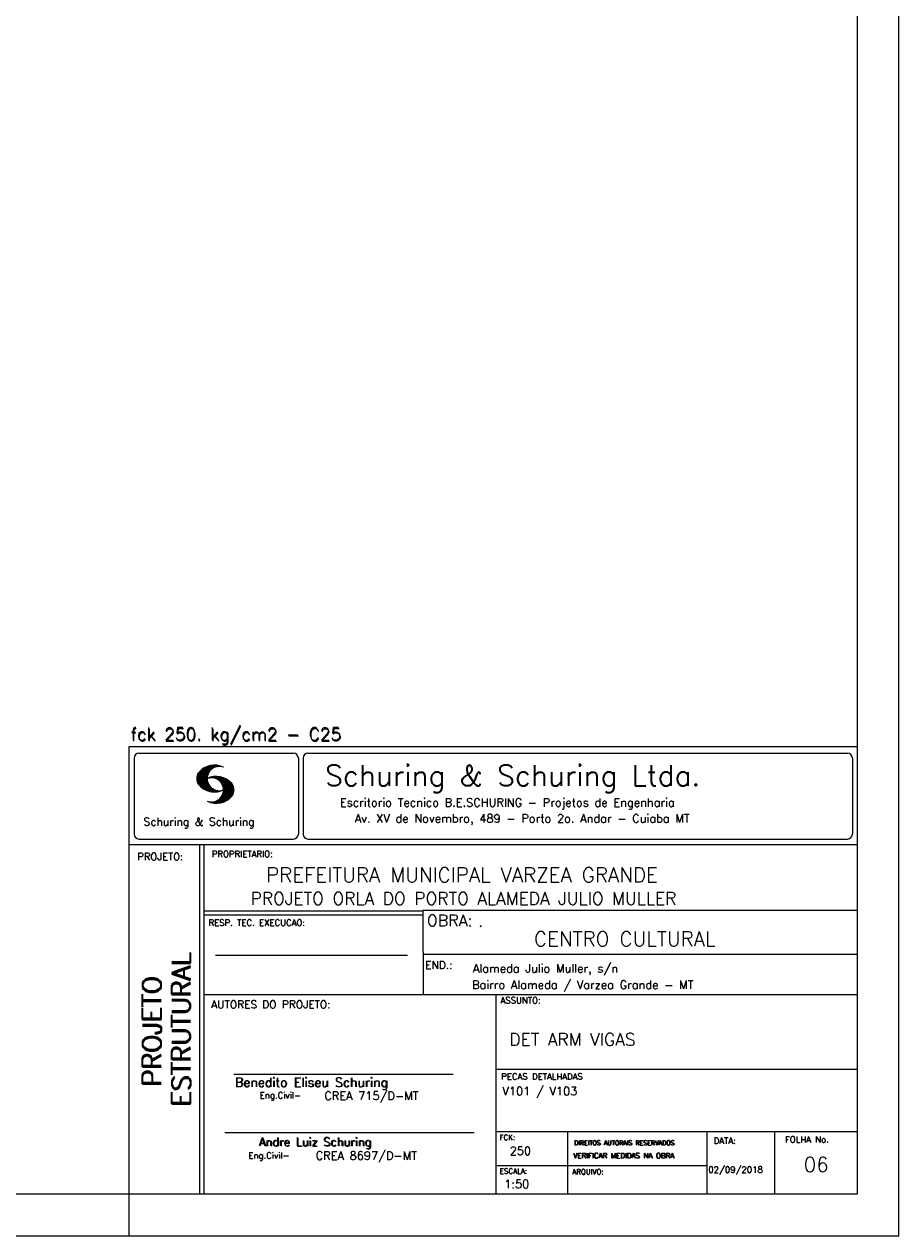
# Model space of a CAD drawing. Extents: x 0 to 84.1, y 0 to 59.4.
# Tile 4 of 5: x 63.1 to 84.1, y 0 to 29.1. Entities that reach past the tile are written whole.
import ezdxf

# ---------------------------------------------------------------- set-up
doc = ezdxf.new("R2010")
doc.units = 0
doc.header["$MEASUREMENT"] = 0
doc.layers.add('1', color=1, linetype='CONTINUOUS')
doc.layers.add('2', color=2, linetype='CONTINUOUS')
doc.styles.get("Standard").update_dxf_attribs({"font": 'ROMANS.SHX'})

msp = doc.modelspace()

# ---------------------------------------------------------------- linework, layer by layer
at = {"layer": '2', "linetype": 'Continuous'}
for p, q in [((84.100006, 0), (84.100006, 59.400002)), ((65.600006, 11.755142), (83.100006, 11.755135)), ((65.600006, 1), (65.600006, 11.755142)), ((65.715988, 11.477417), (65.715988, 9.648308)), ((65.832489, 11.593918), (69.548996, 11.593918)), ((69.665497, 11.477417), (69.665497, 9.648308)), ((69.778748, 11.477417), (69.778748, 9.648308)), ((69.895248, 11.593918), (82.867508, 11.593918)), ((82.984009, 11.477417), (82.984009, 9.648308)), ((67.221771, 10.985771), (67.52832, 11.29232)), ((67.222122, 10.971992), (67.545929, 11.295792)), ((67.222168, 11.000305), (67.508011, 11.286148)), ((67.222488, 10.958214), (67.56427, 11.300003)), ((67.224365, 11.016647), (67.488403, 11.280685)), ((67.224472, 10.94606), (67.581131, 11.302727)), ((67.226578, 11.03299), (67.465408, 11.271812)), ((67.2267, 10.934158), (67.596313, 11.303772)), ((67.228943, 10.922256), (67.612335, 11.305649)), ((67.232178, 10.911354), (67.626831, 11.306015)), ((67.232437, 11.052986), (67.439468, 11.26001)), ((67.235916, 10.900948), (67.642014, 11.307053)), ((67.239258, 11.073952), (67.410522, 11.245209)), ((67.239655, 10.890556), (67.656281, 11.307182)), ((67.243561, 10.880333), (67.66925, 11.306015)), ((67.248611, 10.871239), (67.520584, 11.143219)), ((67.252747, 11.10157), (67.374313, 11.223145)), ((67.253647, 10.862129), (67.502121, 11.110611)), ((67.258682, 10.853035), (67.491592, 11.085945)), ((67.264267, 10.84449), (67.483597, 11.06382)), ((67.608673, 11.2313), (67.68306, 11.305702)), ((67.638062, 11.246552), (67.69574, 11.30423)), ((67.662872, 11.257233), (67.708405, 11.302757)), ((67.681976, 11.262199), (67.721237, 11.30146)), ((67.702469, 11.268562), (67.733063, 11.299149)), ((67.718491, 11.270424), (67.744904, 11.296837)), ((67.734482, 11.272285), (67.757004, 11.294807)), ((67.750473, 11.274147), (67.768555, 11.292221)), ((67.270782, 10.836868), (67.47966, 11.045746)), ((67.277298, 10.829247), (67.475876, 11.027817)), ((67.283813, 10.821625), (67.474167, 11.011971)), ((67.290558, 10.814232), (67.473114, 10.99678)), ((67.296936, 10.807419), (67.470306, 10.980797)), ((67.304733, 10.800133), (67.473206, 10.968597)), ((67.311829, 10.793083), (67.474121, 10.955383)), ((67.319168, 10.786293), (67.475159, 10.942276)), ((67.326828, 10.779808), (67.477615, 10.930595)), ((67.334488, 10.773323), (67.480087, 10.918922)), ((67.342133, 10.766846), (67.482544, 10.907249)), ((67.350098, 10.760674), (67.485901, 10.896469)), ((67.358337, 10.754768), (67.489655, 10.886078)), ((67.366577, 10.748863), (67.493408, 10.875694)), ((67.374802, 10.742966), (67.497208, 10.865356)), ((67.383392, 10.737427), (67.502075, 10.856102)), ((67.392227, 10.732109), (67.506958, 10.84684)), ((67.401062, 10.726807), (67.511841, 10.837578)), ((67.409882, 10.721497), (67.516922, 10.828537)), ((67.419189, 10.71666), (67.522842, 10.820305)), ((67.428635, 10.711967), (67.528748, 10.812088)), ((67.43808, 10.707275), (67.534668, 10.803864)), ((67.44754, 10.702599), (67.540802, 10.79586)), ((67.457642, 10.698563), (67.547699, 10.78862)), ((67.467743, 10.694519), (67.554611, 10.781387)), ((67.477829, 10.690483), (67.561508, 10.774155)), ((67.531494, 10.998619), (67.546158, 11.013283)), ((67.548691, 11.001663), (67.565323, 11.018303)), ((67.563156, 11.001991), (67.584885, 11.023735)), ((67.577606, 11.002319), (67.601898, 11.026611)), ((67.592072, 11.002647), (67.619476, 11.030045)), ((67.604584, 11.001007), (67.635239, 11.03167)), ((67.617233, 10.999535), (67.651505, 11.033806)), ((67.62999, 10.998154), (67.666199, 11.034363)), ((67.64122, 10.995239), (67.680893, 11.03492)), ((67.652435, 10.992317), (67.695602, 11.035484)), ((67.664337, 10.990074), (67.708984, 11.034729)), ((67.671295, 10.38913), (68.095734, 10.813568)), ((67.674881, 10.986488), (67.72316, 11.034767)), ((67.684326, 10.981789), (67.736191, 11.033653)), ((67.685135, 10.388832), (68.100952, 10.804665)), ((67.694321, 10.977654), (67.748459, 11.031792)), ((67.698959, 10.388527), (68.104996, 10.794571)), ((67.704605, 10.973801), (67.761597, 11.0308)), ((67.713776, 10.389206), (68.107529, 10.782967)), ((67.71431, 10.969368), (67.773758, 11.028824)), ((67.722412, 10.963333), (67.785233, 11.026146)), ((67.728806, 10.390091), (68.110825, 10.77211)), ((67.732498, 10.959282), (67.797607, 11.024391)), ((67.740387, 10.953033), (67.808838, 11.021484)), ((67.749115, 10.947632), (67.819702, 11.018219)), ((67.756165, 10.940536), (67.830765, 11.015137)), ((67.765198, 10.93544), (67.841873, 11.012115)), ((67.77211, 10.928207), (67.852234, 11.008339)), ((67.779831, 10.921783), (67.86261, 11.004555)), ((67.785919, 10.913734), (67.873306, 11.001122)), ((67.794006, 10.907692), (67.883316, 10.997002)), ((67.799911, 10.899467), (67.892731, 10.992279)), ((67.806625, 10.892029), (67.902451, 10.987854)), ((67.811752, 10.883018), (67.912231, 10.983505)), ((67.817657, 10.874802), (67.921875, 10.979012)), ((67.822357, 10.554344), (68.091095, 10.823074)), ((67.823761, 10.866768), (67.930435, 10.973442)), ((67.829498, 10.858353), (67.940002, 10.968857)), ((67.833527, 10.848244), (67.948654, 10.963379)), ((67.838394, 10.838989), (67.957047, 10.957634)), ((67.840729, 10.586838), (68.086777, 10.832893)), ((67.843323, 10.829773), (67.965561, 10.952019)), ((67.848358, 10.817596), (67.975677, 10.944923)), ((67.848709, 10.608963), (68.081818, 10.842072)), ((67.852341, 10.806755), (67.985031, 10.939453)), ((67.856201, 10.794724), (67.99379, 10.932312)), ((67.856934, 10.63131), (68.075089, 10.849472)), ((67.859863, 10.781189), (68.003067, 10.924393)), ((67.860703, 10.649239), (68.070358, 10.858894)), ((67.862656, 10.768639), (68.011749, 10.91774)), ((67.865173, 10.667847), (68.063507, 10.866165)), ((67.865234, 10.753647), (68.02092, 10.90934)), ((67.866241, 10.683037), (68.057556, 10.874352)), ((67.866318, 10.73967), (68.029205, 10.90255)), ((67.867294, 10.698235), (68.049774, 10.880722)), ((67.867905, 10.725861), (68.036682, 10.894646)), ((67.868118, 10.711845), (68.043793, 10.887527)), ((67.488205, 10.686714), (67.568588, 10.767105)), ((67.499008, 10.683372), (67.576477, 10.760849)), ((67.509796, 10.680031), (67.584366, 10.754601)), ((67.520599, 10.676697), (67.592255, 10.74836)), ((67.532074, 10.674026), (67.600327, 10.742287)), ((67.543625, 10.671448), (67.609238, 10.737053)), ((67.555176, 10.668869), (67.618134, 10.731819)), ((67.5672, 10.666748), (67.627045, 10.726585)), ((67.579605, 10.665009), (67.636261, 10.721664)), ((67.591995, 10.663277), (67.646255, 10.717522)), ((67.604782, 10.661919), (67.65625, 10.713379)), ((67.618134, 10.66114), (67.666229, 10.709244)), ((67.6315, 10.660355), (67.67691, 10.705772)), ((67.645309, 10.660042), (67.688126, 10.70285)), ((67.65976, 10.660355), (67.699341, 10.699936)), ((67.67421, 10.660667), (67.710678, 10.697136)), ((67.690598, 10.661674), (67.723846, 10.694931)), ((67.70816, 10.663521), (67.737625, 10.692986)), ((67.725296, 10.665939), (67.750778, 10.691422)), ((67.741867, 10.668861), (67.765747, 10.692741)), ((67.744095, 10.391251), (68.114105, 10.761261)), ((67.760269, 10.672806), (67.780136, 10.69268)), ((67.760544, 10.393555), (68.11557, 10.748596)), ((67.776978, 10.395859), (68.117249, 10.736137)), ((67.780106, 10.677895), (67.794464, 10.692261)), ((67.794464, 10.692261), (67.796539, 10.694336)), ((67.794861, 10.399597), (68.118942, 10.723679)), ((67.798126, 10.683296), (67.810562, 10.69574)), ((67.813049, 10.403664), (68.118515, 10.709122)), ((67.817169, 10.689835), (67.825378, 10.698044)), ((67.832825, 10.409302), (68.118134, 10.694611)), ((67.833084, 10.695976), (67.839569, 10.702461)), ((67.853302, 10.415634), (68.117767, 10.680092)), ((67.876404, 10.424599), (68.113495, 10.66169)), ((67.901276, 10.435333), (68.110229, 10.644287)), ((67.929581, 10.449501), (68.101624, 10.621544)), ((67.966125, 10.471909), (68.08902, 10.594803)), ((68.045029, 10.536674), (68.057724, 10.54937)), ((67.550323, 10.409546), (67.562592, 10.421799)), ((67.561462, 10.40654), (67.576416, 10.421486)), ((67.572601, 10.403542), (67.590225, 10.421173)), ((67.583755, 10.400551), (67.606155, 10.422958)), ((67.595673, 10.398346), (67.622162, 10.424828)), ((67.607605, 10.396141), (67.639587, 10.428116)), ((67.619553, 10.393929), (67.658707, 10.43309)), ((67.632141, 10.392387), (67.679932, 10.440178)), ((67.644958, 10.391075), (67.704071, 10.450188)), ((67.657776, 10.389755), (67.737152, 10.469131)), ((65.600006, 9.399994), (83.100006, 9.399994)), ((65.832489, 9.531807), (69.548996, 9.531807)), ((67.300385, 5.799995), (67.300385, 9.399994)), ((67.400391, 5.799995), (67.400391, 9.399994)), ((69.895248, 9.531807), (82.867508, 9.531807)), ((83.100006, 9.399994), (83.100006, 1)), ((72.668579, 7.799995), (67.400391, 7.799995)), ((72.668579, 7.699995), (67.400391, 7.699995)), ((83.100006, 7.814748), (72.656072, 7.814748)), ((72.668579, 6.816429), (72.668579, 7.814748)), ((67.670311, 6.739054), (72.288887, 6.739054)), ((72.668579, 6.816429), (72.668579, 5.799995)), ((72.668579, 6.7647), (83.100006, 6.764707)), ((67.300385, 1), (67.300385, 5.799995)), ((67.400391, 1), (67.400391, 5.799995)), ((67.400391, 5.799995), (83.100006, 5.799995)), ((74.420959, 4.799995), (74.420959, 5.799995)), ((74.420959, 1), (74.420959, 4.799995)), ((68.11142, 3.880456), (73.389854, 3.880456)), ((74.420958, 4.005768), (83.100005, 4.005775)), ((67.897606, 2.480272), (73.894493, 2.480272)), ((74.420959, 2.505768), (83.100006, 2.505775)), ((76.14679, 1), (76.14679, 2.505775)), ((79.496475, 1), (79.496475, 2.505775)), ((81.120974, 1), (81.120974, 2.505774)), ((74.420959, 1.691734), (79.496475, 1.691742)), ((65.600006, 0), (65.600006, 1)), ((83.100006, 1), (65.600006, 1)), ((0, 0), (84.100006, 0))]:
    msp.add_line(p, q, dxfattribs=at)
msp.add_lwpolyline([(83.100006, 1), (2.5, 1), (2.5, 58.400002), (83.100006, 58.400002), (83.100006, 1)], dxfattribs=at)
for centre, radius, start, end in [((65.832489, 11.477417), 0.116502, 90, 180), ((69.548996, 11.477417), 0.116502, 0, 90), ((69.895248, 11.477417), 0.116502, 90, 180), ((82.867508, 11.477417), 0.116502, 0, 90), ((67.465149, 10.982269), 0.243989, 140.229431, 231.895096), ((67.648087, 10.815277), 0.491555, 63.393265, 138.909058), ((67.763229, 10.98333), 0.291044, 68.851509, 291.148499), ((67.648087, 11.15139), 0.491555, 218.229782, 296.60672), ((67.692337, 10.543831), 0.491555, 41.090942, 116.606735), ((67.577194, 10.711891), 0.291044, 248.851501, 111.148491), ((67.875275, 10.710823), 0.243989, 308.104889, 39.770576), ((67.692337, 10.879951), 0.491555, 243.393265, 321.770233), ((65.832489, 9.648308), 0.116502, 180, 270), ((69.548996, 9.648308), 0.116502, 270, 0), ((69.895248, 9.648308), 0.116502, 180, 270), ((82.867508, 9.648308), 0.116502, 270, 0)]:
    msp.add_arc(centre, radius, start, end, dxfattribs=at)

# ---------------------------------------------------------------- texts
at = {"layer": '1', "linetype": 'Continuous'}
for s, height, p in [('PREFEITURA MUNICIPAL VARZEA GRANDE', 0.35, (68.88924, 8.494706)), ('PROJETO ORLA DO PORTO ALAMEDA JULIO MULLER', 0.3, (68.518476, 7.952581)), ('.', 0.3, (73.984333, 7.423969)), ('CENTRO CULTURAL', 0.35, (75.330094, 6.957007)), ('Alameda Julio Muller, s/n', 0.2, (73.86333, 6.322955)), ('Bairro Alameda / Varzea Grande - MT', 0.2, (73.840306, 5.930193)), ('DET ARM VIGAS', 0.3, (74.737424, 4.567268)), ('V101 / V103', 0.2, (74.571808, 3.37457)), ('250', 0.2, (74.745692, 1.940266)), ('02/09/2018', 0.15, (79.520414, 1.512631))]:
    msp.add_text(s, height=height, dxfattribs=at).set_placement(p)
at = {"layer": '1', "linetype": 'Continuous', "insert": (81.81587, 1.885431), "char_height": 0.35, "attachment_point": 1}
msp.add_mtext_dynamic_manual_height_columns('06', width=0.63710468, gutter_width=1, heights=[0], dxfattribs=at)
at = {"layer": '2', "linetype": 'Continuous'}
for s, height, p in [('fck 250. kg/cm2 - C25', 0.3, (65.628578, 11.907463)), ('fck 250. kg/cm2 - C25', 0.3, (65.641754, 11.880586)), ('Schuring & Schuring Ltda.', 0.5, (70.306839, 10.806786)), ('Escritorio Tecnico B.E.SCHURING - Projetos de Engenharia', 0.2, (70.664673, 10.308487)), ('Schuring & Schuring', 0.19, (65.944336, 9.851486)), ('Av. XV de Novembro, 489 - Porto 2o. Andar - Cuiaba MT', 0.2, (71.023193, 9.925888)), ('PROJETO:', 0.175, (65.793152, 9.02159)), ('PROPRIETARIO:', 0.15, (67.584534, 9.097366)), ('RESP. TEC. EXECUCAO:', 0.15, (67.506004, 7.444514)), ('OBRA:', 0.278755, (72.755102, 7.434759)), ('END.:', 0.185837, (72.717902, 6.410233)), ('AUTORES DO PROJETO:', 0.185837, (67.572014, 5.463953)), ('ASSUNTO:', 0.15, (74.525462, 5.581304)), ('Benedito Eliseu Schuring', 0.22, (68.138321, 3.577287)), ('Benedito Eliseu Schuring', 0.22, (68.149795, 3.577287)), ('PECAS DETALHADAS', 0.15, (74.54287, 3.751117)), ('Eng.Civil-', 0.15, (68.737209, 3.298847)), ('CREA 715/D-MT', 0.2, (70.290742, 3.262761)), ('Andre Luiz Schuring', 0.2, (68.716738, 2.158081)), ('Andre Luiz Schuring', 0.2, (68.734296, 2.149201)), ('FCK:', 0.125, (74.500763, 2.299423)), ('DATA:', 0.15, (79.648044, 2.2071)), ('FOLHA No.', 0.15, (81.365514, 2.23814)), ('CREA 8697/D-MT', 0.2, (70.08334, 1.825346)), ('DIREITOS AUTORAIS RESERVADOS', 0.11, (76.294724, 2.176125)), ('DIREITOS AUTORAIS RESERVADOS', 0.11, (76.303696, 2.176125)), ('Eng.Civil-', 0.15, (68.462773, 1.853248)), ('VERIFICAR MEDIDAS NA OBRA', 0.125, (76.271484, 1.861862)), ('VERIFICAR MEDIDAS NA OBRA', 0.125, (76.280457, 1.861862)), ('ESCALA:', 0.125, (74.507034, 1.490738)), ('ARQUIVO:', 0.125, (76.249054, 1.475601)), ('1:50', 0.2, (74.617035, 1.144112))]:
    msp.add_text(s, height=height, dxfattribs=at).set_placement(p)
for s, p in [('ESTRUTURAL', (67.07373, 3.12536)), ('ESTRUTURAL', (67.07373, 3.094507)), ('PROJETO', (66.369095, 3.606125)), ('PROJETO', (66.369095, 3.575272))]:
    msp.add_text(s, height=0.45, rotation=90, dxfattribs=at).set_placement(p)

doc.saveas('drawing.dxf')
